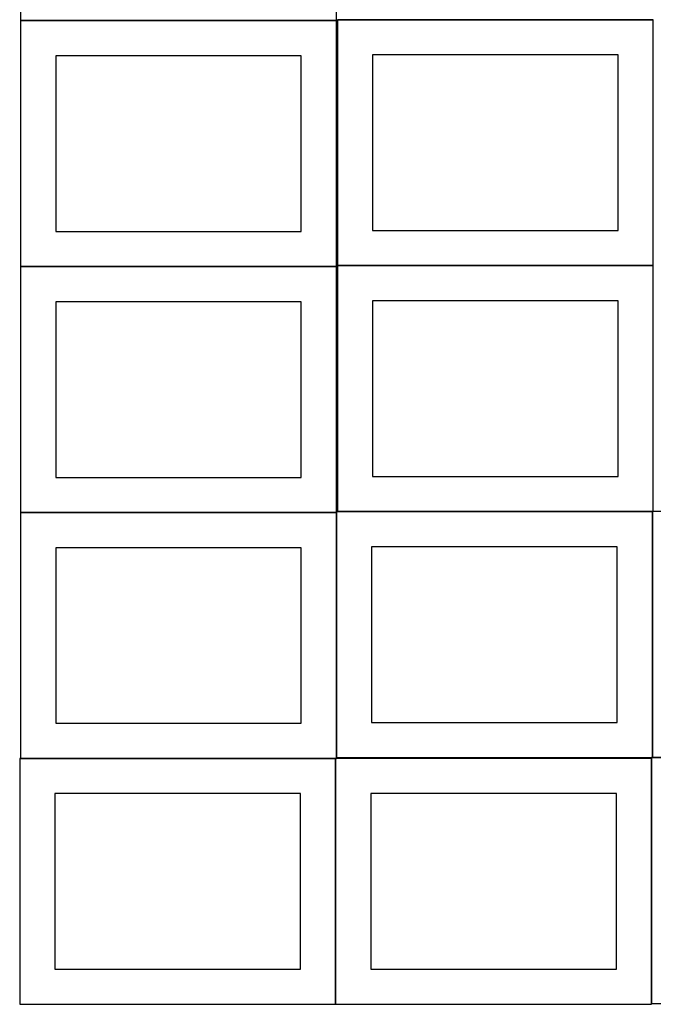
# Model space of a CAD drawing. Header units: millimetres. Extents: x 7 to 1493, y 8 to 2993.
# Tile 1 of 11: x 7 to 909, y 8 to 1410. Entities that reach past the tile are written whole.
import ezdxf

# ---------------------------------------------------------------- set-up
doc = ezdxf.new("R2010")
doc.units = ezdxf.units.MM
doc.layers.add('COMMON', color=5, linetype='CONTINUOUS', true_color=0x0000ff)
doc.layers.add('CUT', color=7, linetype='CONTINUOUS', true_color=0x000000)

msp = doc.modelspace()

# ---------------------------------------------------------------- linework, layer by layer
at = {"layer": 'COMMON'}
for p, q in [((457.849575, 1408.549548), (7.849575, 1408.549548)), ((459.374233, 1409.874326), (908.049576, 1409.874326)), ((7.849575, 1058.349546), (457.849575, 1058.349546)), ((909.374233, 1059.674326), (459.374233, 1059.674326)), ((7.849575, 708.149545), (457.849575, 708.149545)), ((457.949575, 708.049545), (457.949575, 359.374324)), ((459.374233, 709.474324), (908.049576, 709.474324)), ((908.149576, 709.374324), (908.149576, 359.374324)), ((7.849575, 357.949544), (456.524735, 357.949544)), ((456.624735, 357.849544), (456.624735, 7.849544)), ((906.824736, 357.849544), (906.824736, 9.174323)), ((908.249577, 359.274323), (1356.924737, 359.274323))]:
    msp.add_line(p, q, dxfattribs=at)
at = {"layer": 'CUT'}
for p, q in [((7.849575, 1758.649548), (7.849575, 1408.649548)), ((457.849575, 1408.649548), (457.849575, 1758.649548)), ((7.849575, 1408.649548), (457.849575, 1408.649548)), ((457.849575, 1408.449547), (7.849575, 1408.449547)), ((7.849575, 1408.449547), (7.849575, 1058.449547)), ((457.849575, 1058.449547), (457.849575, 1408.449547)), ((909.374233, 1409.774326), (459.374233, 1409.774326)), ((459.374233, 1409.774326), (459.374233, 1059.774326)), ((909.374233, 1059.774326), (909.374233, 1409.774326)), ((407.849575, 1358.449547), (57.849575, 1358.449547)), ((57.849575, 1358.449547), (57.849575, 1108.449547)), ((407.849575, 1108.449547), (407.849575, 1358.449547)), ((859.374233, 1359.774326), (509.374233, 1359.774326)), ((509.374233, 1359.774326), (509.374233, 1109.774326)), ((859.374233, 1109.774326), (859.374233, 1359.774326)), ((57.849575, 1108.449547), (407.849575, 1108.449547)), ((509.374233, 1109.774326), (859.374233, 1109.774326)), ((7.849575, 1058.449547), (457.849575, 1058.449547)), ((457.849575, 1058.249546), (7.849575, 1058.249546)), ((7.849575, 1058.249546), (7.849575, 708.249546)), ((457.849575, 708.249546), (457.849575, 1058.249546)), ((459.374233, 1059.774326), (909.374233, 1059.774326)), ((909.374233, 1059.574325), (459.374233, 1059.574325)), ((459.374233, 1059.574325), (459.374233, 709.574325)), ((909.374233, 709.574325), (909.374233, 1059.574325)), ((859.374233, 1009.574325), (509.374233, 1009.574325)), ((509.374233, 1009.574325), (509.374233, 759.574325)), ((859.374233, 759.574325), (859.374233, 1009.574325)), ((407.849575, 1008.249546), (57.849575, 1008.249546)), ((57.849575, 1008.249546), (57.849575, 758.249546)), ((407.849575, 758.249546), (407.849575, 1008.249546)), ((57.849575, 758.249546), (407.849575, 758.249546)), ((509.374233, 759.574325), (859.374233, 759.574325)), ((7.849575, 708.249546), (457.849575, 708.249546)), ((457.849575, 708.049545), (7.849575, 708.049545)), ((7.849575, 708.049545), (7.849575, 358.049545)), ((457.849575, 358.049545), (457.849575, 708.049545)), ((908.049576, 709.374324), (458.049576, 709.374324)), ((458.049576, 709.374324), (458.049576, 359.374324)), ((459.374233, 709.574325), (909.374233, 709.574325)), ((908.049576, 359.374324), (908.049576, 709.374324)), ((1358.249577, 709.374324), (908.249577, 709.374324)), ((908.249577, 709.374324), (908.249577, 359.374324)), ((858.049576, 659.374324), (508.049576, 659.374324)), ((508.049576, 659.374324), (508.049576, 409.374324)), ((858.049576, 409.374324), (858.049576, 659.374324)), ((407.849575, 658.049545), (57.849575, 658.049545)), ((57.849575, 658.049545), (57.849575, 408.049545)), ((407.849575, 408.049545), (407.849575, 658.049545)), ((57.849575, 408.049545), (407.849575, 408.049545)), ((508.049576, 409.374324), (858.049576, 409.374324)), ((456.524735, 357.849544), (6.524735, 357.849544)), ((6.524735, 357.849544), (6.524735, 7.849544)), ((7.849575, 358.049545), (457.849575, 358.049545)), ((456.524735, 7.849544), (456.524735, 357.849544)), ((906.724736, 357.849544), (456.724736, 357.849544)), ((456.724736, 357.849544), (456.724736, 7.849544)), ((458.049576, 359.374324), (908.049576, 359.374324)), ((906.724736, 7.849544), (906.724736, 357.849544)), ((1356.924737, 359.174323), (906.924737, 359.174323)), ((906.924737, 359.174323), (906.924737, 9.174323)), ((908.249577, 359.374324), (1358.249577, 359.374324)), ((406.524735, 307.849544), (56.524735, 307.849544)), ((56.524735, 307.849544), (56.524735, 57.849544)), ((406.524735, 57.849544), (406.524735, 307.849544)), ((856.724736, 307.849544), (506.724736, 307.849544)), ((506.724736, 307.849544), (506.724736, 57.849544)), ((856.724736, 57.849544), (856.724736, 307.849544)), ((56.524735, 57.849544), (406.524735, 57.849544)), ((506.724736, 57.849544), (856.724736, 57.849544)), ((6.524735, 7.849544), (456.524735, 7.849544)), ((456.724736, 7.849544), (906.724736, 7.849544)), ((906.924737, 9.174323), (1356.924737, 9.174323))]:
    msp.add_line(p, q, dxfattribs=at)

doc.saveas('drawing.dxf')
